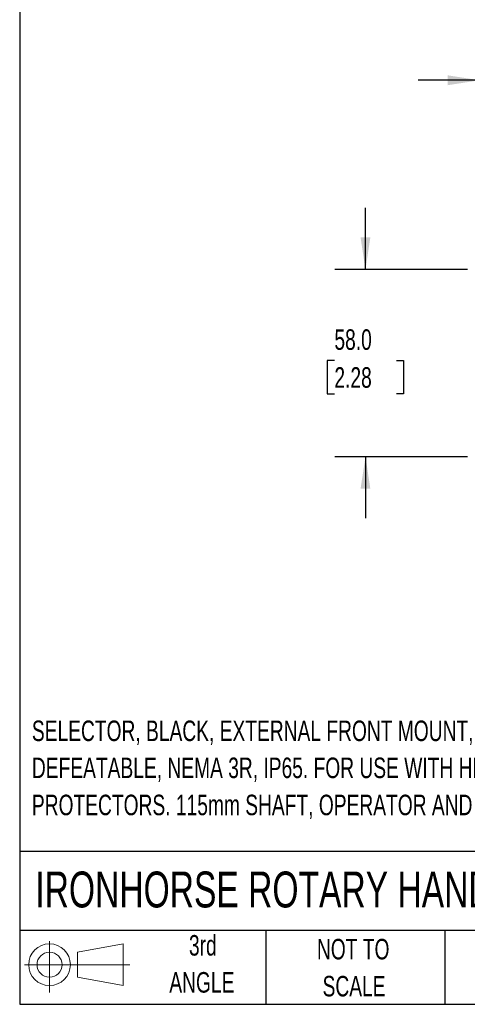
# Model space of a CAD drawing. Header units: millimetres. Extents: x 6 to 273, y 6 to 210.
# Tile 1 of 7: x 6 to 53, y 6 to 108. Entities that reach past the tile are written whole.
import ezdxf

# ---------------------------------------------------------------- set-up
doc = ezdxf.new("R2010")
doc.units = ezdxf.units.MM
doc.layers.add('DIMENSIONS', color=140, linetype='Continuous', lineweight=25)
doc.layers.add('TEXT', color=140, linetype='Continuous', lineweight=25)
doc.layers.add('SLD-DEFPOINTS', color=7, linetype='Continuous')
doc.styles.add('SLDTEXTSTYLE0', font='TXT', dxfattribs={"width": 0.7})
doc.dimstyles.new('SLDDIMSTYLE1', dxfattribs={"dimtxt": 2.158008, "dimasz": 3.302, "dimexe": 0, "dimexo": 0.0625, "dimgap": 0.539502, "dimtad": 0, "dimtih": 1, "dimtoh": 1, "dimlfac": 3, "dimrnd": 1e-09, "dimzin": 12, "dimdsep": 46, "dimtxsty": 'SLDTEXTSTYLE0', "dimsah": 1, "dimcen": 0.09, "dimadec": 0, "dimazin": 3, "dimtfac": 1, "dimtmove": 0, "dimatfit": 0, "dimfxl": 0, "dimfrac": 2, "dimtolj": 1, "dimtzin": 12, "dimarcsym": 0})
doc.dimstyles.new('SLDDIMSTYLE2', dxfattribs={"dimtxt": 2.158008, "dimasz": 3.302, "dimexe": 0, "dimexo": 0.0625, "dimgap": 0.539502, "dimtad": 0, "dimtih": 1, "dimtoh": 1, "dimlfac": 3, "dimrnd": 1e-09, "dimzin": 4, "dimdsep": 46, "dimtxsty": 'SLDTEXTSTYLE0', "dimsah": 1, "dimcen": 0.09, "dimadec": 0, "dimazin": 1, "dimtfac": 1, "dimtmove": 0, "dimatfit": 0, "dimfxl": 0, "dimfrac": 2, "dimtolj": 1, "dimtzin": 12, "dimarcsym": 0})

# ---------------------------------------------------------------- blocks, each defined once
blk = doc.blocks.new('Block11')
at = {"color": 7, "linetype": 'Continuous', "lineweight": 18}
for p, q in [((2.59, 5.31), (2.59, 0)), ((5.48, 4.17), (10.18, 5.03)), ((5.48, 1.6), (5.48, 4.17)), ((10.18, 5.03), (10.18, 0.73)), ((0, 2.88), (10.87, 2.88)), ((5.48, 1.6), (10.18, 0.73))]:
    blk.add_line(p, q, dxfattribs=at)
for radius in [2.15, 1.29]:
    blk.add_circle((2.59, 2.88), radius, dxfattribs=at)
blk = doc.blocks.new('Block12')
at = {"layer": 'SLD-DEFPOINTS'}
blk.add_blockref('Block11', (0, 0), dxfattribs=at)
blk = doc.blocks.new('SW_NOTE_0_1')
at = {"layer": 'TEXT', "color": 0, "char_height": 2.1167, "attachment_point": 1, "style": 'SLDTEXTSTYLE0'}
for s, insert in [('SELECTOR, BLACK, EXTERNAL FRONT MOUNT, 2-POSITION, LOCKABLE IN ON-OFF,', (0, 2.73)), ('DEFEATABLE, NEMA 3R, IP65. FOR USE WITH HMMP-63H MANUAL MOTOR', (0, -1.09)), ('PROTECTORS. 115mm SHAFT, OPERATOR AND MOUNTING SCREWS INCLUDED.', (0, -4.92))]:
    blk.add_mtext(s, dxfattribs=dict(at, insert=insert))
blk = doc.blocks.new('SW_NOTE_0_5')
at = {"layer": 'TEXT', "color": 0, "char_height": 2.117, "attachment_point": 2, "style": 'SLDTEXTSTYLE0'}
for s, insert in [('NOT TO', (5.26, 2.73)), ('SCALE', (5.35, -1.09))]:
    blk.add_mtext(s, dxfattribs=dict(at, insert=insert))
blk = doc.blocks.new('SW_NOTE_0_6')
at = {"layer": 'TEXT', "color": 0, "char_height": 2.117, "attachment_point": 2, "style": 'SLDTEXTSTYLE0'}
for s, insert in [('3rd', (2.32, 2.73)), ('ANGLE', (2.22, -1.09))]:
    blk.add_mtext(s, dxfattribs=dict(at, insert=insert))
blk = doc.blocks.new('_D_5')
at = {"layer": 'DIMENSIONS'}
for p, q in [((53.82, 83.45), (53.82, 104.87)), ((65.62, 83.29), (65.62, 104.87)), ((53.82, 101.7), (47.47, 101.7)), ((57.12, 101.7), (56.4, 101.7)), ((56.4, 101.7), (56.4, 98.27)), ((63.54, 101.7), (64.26, 101.7)), ((64.26, 101.7), (64.26, 98.27)), ((65.62, 101.7), (71.97, 101.7)), ((56.4, 98.27), (57.12, 98.27)), ((64.26, 98.27), (63.54, 98.27))]:
    blk.add_line(p, q, dxfattribs=at)
for points in [[(53.82, 101.7), (50.52, 102.21), (50.52, 101.19)], [(65.62, 101.7), (68.92, 101.19), (68.92, 102.21)]]:
    blk.add_solid(points, dxfattribs=at)
at = {"layer": 'DIMENSIONS', "char_height": 2.117, "attachment_point": 1, "style": 'SLDTEXTSTYLE0'}
for s, insert in [('35.4', (57.12, 104.91)), ('1.39', (57.12, 101))]:
    blk.add_mtext(s, dxfattribs=dict(at, insert=insert))
blk = doc.blocks.new('_D_6')
at = {"layer": 'DIMENSIONS'}
for p, q in [((42.04, 82.18), (42.04, 88.53)), ((52.55, 82.18), (38.86, 82.18)), ((38.83, 72.79), (38.1, 72.79)), ((38.1, 72.79), (38.1, 69.36)), ((45.24, 72.79), (45.97, 72.79)), ((45.97, 72.79), (45.97, 69.36)), ((38.1, 69.36), (38.83, 69.36)), ((45.97, 69.36), (45.24, 69.36)), ((52.55, 62.85), (38.86, 62.85)), ((42.04, 62.85), (42.04, 56.5))]:
    blk.add_line(p, q, dxfattribs=at)
for points in [[(42.04, 82.18), (42.54, 85.48), (41.53, 85.48)], [(42.04, 62.85), (41.53, 59.55), (42.54, 59.55)]]:
    blk.add_solid(points, dxfattribs=at)
at = {"layer": 'DIMENSIONS', "char_height": 2.117, "attachment_point": 1, "style": 'SLDTEXTSTYLE0'}
for s, insert in [('58.0', (38.83, 76)), ('2.28', (38.83, 72.09))]:
    blk.add_mtext(s, dxfattribs=dict(at, insert=insert))

msp = doc.modelspace()

# ---------------------------------------------------------------- linework, layer by layer
at = {"layer": 'TEXT'}
for p, q in [((6.35, 209.55), (6.35, 6.35)), ((273.05, 22.1261), (6.35, 22.1261)), ((273.05, 13.97), (6.35, 13.97)), ((31.75, 13.97), (31.75, 6.35)), ((50.2116, 13.97), (50.2116, 6.35)), ((6.35, 6.35), (273.05, 6.35))]:
    msp.add_line(p, q, dxfattribs=at)

# ---------------------------------------------------------------- block references
at = {"layer": 'SLD-DEFPOINTS'}
msp.add_blockref('Block12', (6.8379, 7.5539), dxfattribs=at)
at = {"layer": 'TEXT'}
for name, p in [('SW_NOTE_0_1', (7.6104, 32.8995)), ('SW_NOTE_0_6', (22.9315, 10.7648)), ('SW_NOTE_0_5', (35.5097, 10.3711))]:
    msp.add_blockref(name, p, dxfattribs=at)

# ---------------------------------------------------------------- texts
at = {"layer": 'TEXT', "insert": (7.9657, 20.0505), "char_height": 3.704167, "attachment_point": 1, "style": 'SLDTEXTSTYLE0'}
msp.add_mtext('IRONHORSE ROTARY HANDLE', dxfattribs=at)

# ---------------------------------------------------------------- dimensions: what is measured, and where the dimension line sits
at = {"layer": 'DIMENSIONS'}
for base, p1, p2, angle, dimstyle, picture, middle in [((53.8214, 101.6995), (65.6214, 82.0159), (53.8214, 82.1825), 0, 'SLDDIMSTYLE1', '_D_5', (60.3292, 101.6995)), ((42.0352, 62.8492), (53.8214, 82.1825), (53.8214, 62.8492), 90, 'SLDDIMSTYLE2', '_D_6', (42.0352, 72.7885))]:
    dim = msp.add_linear_dim(base=base, p1=p1, p2=p2, angle=angle, dimstyle=dimstyle, dxfattribs=at)
    dim.commit()
    dim.dimension.update_dxf_attribs({"geometry": picture, "text_midpoint": middle, "dimtype": 160})

doc.saveas('drawing.dxf')
